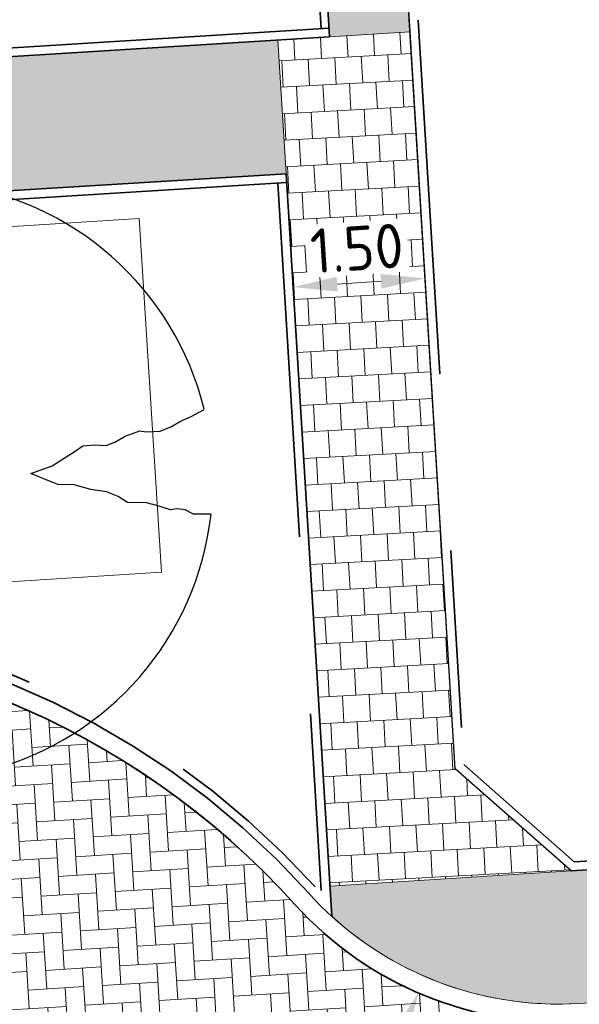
# Model space of a CAD drawing. Header units: metres. Extents: x 162305 to 163132, y 502542 to 502928.
# Tile 95 of 222: x 162463.46 to 162469.78, y 502744.8 to 502755.92. Entities that reach past the tile are written whole.
import ezdxf

# ---------------------------------------------------------------- set-up
doc = ezdxf.new("R2010")
doc.units = ezdxf.units.M
for name, pattern in [('VH-OPSLUITBAND-SO', [10, 4, -2, 2, -2]), ('VH-TROTTOIRBAND-SO', [15, 5, -2, 2, -2, 2, -2]), ('ZZ-HIDDEN-SO', [4, 2, -2])]:
    doc.linetypes.add(name, pattern=pattern)
for name, color, linetype, lineweight in [('N-BH-VH-KANTOPSLUITING_TROTTOIRBAND_180 200-G', 6, 'Continuous', 13), ('N-WB-BANDEN-VOORKANTBAND', 2, 'Continuous', 30), ('N-WE-GR-GRAS-A-200', 62, 'Continuous', 18), ('N-WE-VH-KANTOPSLUITING_BETONRUG-G', 7, 'ZZ-HIDDEN-SO', 35), ('N-WE-VH-KANTOPSLUITING_VOORKANTBAND-G', 50, 'Continuous', 35), ('N-WE-VH-OPENVERHARDING_BETONSTRAATSTEEN-A', 92, 'Continuous', 18), ('N-WE-VH-OPENVERHARDING_TEGEL-A', 92, 'Continuous', 18), ('NW-HOEKELEMENT PARKEERPLAATS', 2, 'Continuous', 30), ('X-XX-AL-M', 7, 'Continuous', 18)]:
    doc.layers.add(name, color=color, linetype=linetype, lineweight=lineweight)
for name, color, linetype, lineweight, true_color in [('N-BH-VH-VERHARDING_TEGEL-Grijs', 253, 'Continuous', 13, 0x828282), ('N-WE-GR-BOOM-S', 3, 'Continuous', 25, 0x00ff00), ('N-WE-GR-PLANTGATVERBETERING-A', 92, 'Continuous', 13, 0x00bd00), ('N-WE-VH-KANTOPSLUITING_OPSLUITBAND_100X200-G', 150, 'VH-OPSLUITBAND-SO', 35, 0x007fff), ('N-WE-VH-KANTOPSLUITING_TROTTOIRBAND_180X200-G', 6, 'VH-TROTTOIRBAND-SO', 35, 0xff00ff)]:
    doc.layers.add(name, color=color, linetype=linetype, lineweight=lineweight, true_color=true_color)
doc.layers.add('X-XX-AL-HULPLIJN 01-G', color=1, linetype='Continuous', lineweight=18, true_color=0xff0000, plot=False)
doc.styles.add('NLCS-ISO-M200-T25', font='NLCS-ISO.ttf', dxfattribs={"height": 0.5})
doc.dimstyles.new('NLCS-M200-T25-PIJL_L2_H2', dxfattribs={"dimscale": 0.2, "dimtxt": 2.5, "dimasz": 2.5, "dimexe": 2, "dimexo": 2, "dimgap": 0.7, "dimtad": 1, "dimzin": 0, "dimdsep": 46, "dimtxsty": 'NLCS-ISO-M200-T25', "dimcen": 0, "dimdle": 2, "dimclrd": 256, "dimclre": 256, "dimclrt": 256, "dimazin": 0, "dimtfac": 1, "dimtdec": 3, "dimtofl": 0, "dimtmove": 0, "dimatfit": 3, "dimfxl": 2, "dimfxlon": 1, "dimtfillclr": 256, "dimtolj": 1, "dimtzin": 0, "dimlwd": -1, "dimlwe": -1, "dimarcsym": 0})
pattern_1 = [(273.0855276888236, (0, 0), (0.1659305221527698, -0.2914911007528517), [0.2999999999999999, -0.2999999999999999]), (3.085527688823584, (0, 0), (-0.0161479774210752, 0.2995650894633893), [])]
pattern_2 = [(3.036056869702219, (0, 0), (0.2916342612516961, 0.1656787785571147), [0.3, -0.3]), (93.0360568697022, (0, 0), (-0.2995789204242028, -0.01588931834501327), [])]

# ---------------------------------------------------------------- blocks, each defined once
blk = doc.blocks.new('*D439')
at = {"layer": 'Defpoints', "color": 0, "transparency": 16777216}
for p in [(162469.5403370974, 502748.6060392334), (162467.9580686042, 502744.9322909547)]:
    blk.add_point(p, dxfattribs=at)
at = {"layer": 'X-XX-AL-M', "transparency": 16777216}
blk.add_line((162466.3502905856, 502741.1993140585), (162467.7602850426, 502744.4730724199), dxfattribs=at)
blk.add_solid([(162467.6837486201, 502744.5060363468), (162467.8368214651, 502744.4401084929), (162467.9580686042, 502744.9322909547)], dxfattribs=at)
at = {"layer": 'X-XX-AL-M', "transparency": 16777216, "insert": (162466.4232682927, 502742.3546816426), "char_height": 0.5, "attachment_point": 5, "rotation": 66.69865121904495, "style": 'NLCS-ISO-M200-T25', "bg_fill": 3, "box_fill_scale": 1.1, "bg_fill_color": 256, "bg_fill_true_color": 13158600, "bg_fill_transparency": 0}
blk.add_mtext('\\A1;R=4.00', dxfattribs=at)
blk = doc.blocks.new('*D258')
at = {"layer": 'Defpoints', "color": 0, "transparency": 16777216}
for p in [(162466.5432256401, 502752.9015864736), (162466.5448825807, 502752.8762372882)]:
    blk.add_point(p, dxfattribs=at)
at = {"layer": 'X-XX-AL-M', "transparency": 16777216}
for p, q in [((162468.0361647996, 502752.9991719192), (162468.0100746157, 502753.3983201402)), ((162466.5432256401, 502752.9015864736), (162466.5171354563, 502753.3007346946)), ((162467.5372295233, 502752.9665591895), (162467.0421609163, 502752.9341992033))]:
    blk.add_line(p, q, dxfattribs=at)
for points in [[(162467.5317940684, 502753.0497150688), (162467.5426649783, 502752.8834033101), (162468.0361647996, 502752.9991719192)], [(162467.0367254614, 502753.0173550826), (162467.0475963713, 502752.8510433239), (162466.5432256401, 502752.9015864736)]]:
    blk.add_solid(points, dxfattribs=at)
at = {"layer": 'X-XX-AL-M', "transparency": 16777216, "insert": (162467.2642572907, 502753.3395487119), "char_height": 0.5, "attachment_point": 5, "rotation": 3.73979848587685, "style": 'NLCS-ISO-M200-T25', "bg_fill": 3, "box_fill_scale": 1.1, "bg_fill_color": 256, "bg_fill_true_color": 13158600, "bg_fill_transparency": 0}
blk.add_mtext('\\A1;1.50', dxfattribs=at)
at = {"layer": 'Defpoints', "color": 0, "transparency": 16777216}
blk.add_point((162468.0361647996, 502752.9991719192), dxfattribs=at)
blk = doc.blocks.new('SGR-BOOM_2E GROOTTE')
h = blk.add_hatch(color=256)
edge = h.paths.add_edge_path()
edge.add_arc((-0.001990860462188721, 0.003386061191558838), 0.15, 0, 360)
at = {"flags": 128}
for points in [[(-0.3934977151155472, 2.21897151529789), (-0.3859977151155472, 2.09072151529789), (-0.3477477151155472, 2.02997151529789), (-0.3387477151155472, 1.96922151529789), (-0.3409977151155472, 1.91747151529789), (-0.3079977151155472, 1.83722151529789), (-0.2772477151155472, 1.74122151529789), (-0.2674977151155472, 1.59947151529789), (-0.2164977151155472, 1.53122151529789), (-0.1759977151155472, 1.44722151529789), (-0.1527477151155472, 1.32872151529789), (-0.1047477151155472, 1.19597151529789), (-0.1009977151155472, 1.09097151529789), (-0.06424771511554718, 1.00997151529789), (-0.02974771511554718, 0.9387215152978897), (-0.003497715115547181, 0.8847215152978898), (0.04525228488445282, 1.04972151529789), (0.09625228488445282, 1.14197151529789), (0.1427522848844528, 1.23047151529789), (0.1795022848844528, 1.29122151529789), (0.1840022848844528, 1.37597151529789), (0.1727522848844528, 1.46372151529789), (0.1930022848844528, 1.53122151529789), (0.2342522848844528, 1.61297151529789), (0.2650022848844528, 1.72547151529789), (0.2545022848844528, 1.77197151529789), (0.2537522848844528, 1.87772151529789), (0.2852522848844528, 1.96547151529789), (0.3190022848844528, 2.03597151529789), (0.3497522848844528, 2.11697151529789), (0.3970022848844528, 2.21747151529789)], [(-2.218997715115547, 0.3889715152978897), (-2.089247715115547, 0.3814715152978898), (-2.026997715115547, 0.3447215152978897), (-1.966997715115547, 0.3349715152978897), (-1.915997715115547, 0.3394715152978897), (-1.834997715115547, 0.3049715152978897), (-1.740497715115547, 0.2742215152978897), (-1.597997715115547, 0.2637215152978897), (-1.531247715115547, 0.2134715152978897), (-1.443497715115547, 0.1699715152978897), (-1.324997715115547, 0.1474715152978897), (-1.195247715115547, 0.1017215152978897), (-1.090247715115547, 0.09797151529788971), (-1.008497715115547, 0.06122151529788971), (-0.9379977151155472, 0.02747151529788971), (-0.8832477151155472, -0.0002784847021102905), (-1.048247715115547, -0.04827848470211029), (-1.141247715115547, -0.0992784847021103), (-1.228997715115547, -0.1457784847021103), (-1.289747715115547, -0.1832784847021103), (-1.373747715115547, -0.1862784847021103), (-1.462247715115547, -0.1757784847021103), (-1.531247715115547, -0.1960284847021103), (-1.612247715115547, -0.2365284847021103), (-1.723247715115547, -0.2680284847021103), (-1.769747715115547, -0.2582784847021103), (-1.876247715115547, -0.2590284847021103), (-1.963247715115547, -0.2897784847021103), (-2.033747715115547, -0.3227784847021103), (-2.115497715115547, -0.3520284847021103), (-2.215997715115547, -0.4007784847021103)], [(2.213502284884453, -0.3850284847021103), (2.083752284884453, -0.3775284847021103), (2.022252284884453, -0.3400284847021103), (1.963002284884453, -0.3302784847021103), (1.912002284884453, -0.3347784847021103), (1.828752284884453, -0.3002784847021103), (1.734252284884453, -0.2695284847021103), (1.593252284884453, -0.2590284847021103), (1.525002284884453, -0.2095284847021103), (1.439502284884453, -0.1675284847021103), (1.321752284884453, -0.1435284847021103), (1.190502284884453, -0.0970284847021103), (1.084002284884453, -0.0932784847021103), (1.003752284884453, -0.05727848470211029), (0.9325022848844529, -0.02202848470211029), (0.8785022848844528, 0.00497151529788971), (1.043502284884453, 0.05297151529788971), (1.135752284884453, 0.1032215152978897), (1.223502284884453, 0.1504715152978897), (1.283502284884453, 0.1879715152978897), (1.367502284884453, 0.1909715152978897), (1.457502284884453, 0.1797215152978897), (1.525002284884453, 0.2007215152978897), (1.606002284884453, 0.2404715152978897), (1.718502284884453, 0.2734715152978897), (1.765002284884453, 0.2629715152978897), (1.870002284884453, 0.2622215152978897), (1.958502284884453, 0.2922215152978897), (2.029002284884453, 0.3282215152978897), (2.110752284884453, 0.3574715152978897), (2.212002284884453, 0.4047215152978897)], [(-0.3597477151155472, -2.21802848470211), (-0.3109977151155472, -2.11677848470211), (-0.2802477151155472, -2.036528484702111), (-0.2479977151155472, -1.96602848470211), (-0.2172477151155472, -1.87752848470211), (-0.2164977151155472, -1.77252848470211), (-0.2277477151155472, -1.72452848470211), (-0.1954977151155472, -1.61277848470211), (-0.1564977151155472, -1.53102848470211), (-0.1354977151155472, -1.46352848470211), (-0.1452477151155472, -1.37502848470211), (-0.1414977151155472, -1.29177848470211), (-0.1039977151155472, -1.23102848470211), (-0.05674771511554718, -1.14327848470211), (-0.005747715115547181, -1.05027848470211), (0.04075228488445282, -0.8845284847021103), (0.06925228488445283, -0.9392784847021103), (0.1022522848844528, -1.00977848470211), (0.1390022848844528, -1.09152848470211), (0.1435022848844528, -1.19577848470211), (0.1900022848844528, -1.32777848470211), (0.2125022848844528, -1.44702848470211), (0.2545022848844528, -1.53102848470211), (0.3047522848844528, -1.59927848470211), (0.3160022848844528, -1.74102848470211), (0.3467522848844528, -1.83627848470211), (0.3805022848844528, -1.91802848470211), (0.3760022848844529, -1.96827848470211), (0.3865022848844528, -2.03052848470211), (0.4232522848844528, -2.08977848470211), (0.4315022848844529, -2.20452848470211)]]:
    blk.add_lwpolyline(points, dxfattribs=at)
for start, end in [(100.0002194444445, 170.1098166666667), (10.29992500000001, 79.79196666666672), (190.3241250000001, 260.8432527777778), (281.0945583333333, 350.0620888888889)]:
    blk.add_arc((-0.001990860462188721, 0.003386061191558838), 2.249996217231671, start, end)

msp = doc.modelspace()

# ---------------------------------------------------------------- hatches: boundary and pattern name
at = {"layer": 'N-WE-GR-GRAS-A-200'}
h = msp.add_hatch(dxfattribs=at)
h.set_pattern_fill('AGR-GRAS_02-SO', color=256, scale=0.2, style=0, pattern_type=2)
h.set_pattern_definition([(0, (0, 0), (2, 2), [0.5, -1.5]), (0, (1.1, 1.2), (2, 2), [0.5, -1.5]), (90, (0.2, 0.7000000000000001), (-2, 2), [0.5, -1.5]), (90, (1, 1.4), (-2, 2), [0.5, -1.5]), (45, (0.4, 1.4), (0, 2.00000000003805), [0.5, -2.328427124]), (135, (1.1, 0), (-2.00000000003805, 0), [0.5, -2.328427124]), (26.56505119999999, (0.5, 0.6000000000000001), (2.000000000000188, 8.001289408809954e-10), [0.5, -3.972135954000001]), (26.56505119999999, (1.4, 1.6), (2.000000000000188, 8.001289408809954e-10), [0.5, -3.972135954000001]), (63.43494882, (1.4, 0), (1.019972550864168e-10, 2.000000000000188), [0.4999999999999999, -3.972135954]), (63.43494882, (0.5, 0.9), (1.019972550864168e-10, 2.000000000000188), [0.4999999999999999, -3.972135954]), (63.43494882, (1.2, 0.4), (1.019972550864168e-10, 2.000000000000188), [0.4999999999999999, -3.972135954]), (116.5650512, (0, 1.1), (-8.00129740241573e-10, 2.000000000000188), [0.4999999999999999, -3.972135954]), (153.43494882, (0.4, 0.3), (-2.000000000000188, 1.019979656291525e-10), [0.5, -3.972135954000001])])
h.paths.add_polyline_path([(162421.5165590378, 502819.7260517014), (162435.0341480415, 502820.5761715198), (162435.1688183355, 502820.4316233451), (162435.3426501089, 502820.2749681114), (162435.552850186, 502820.1206294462), (162435.8967156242, 502819.9441172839), (162436.2277402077, 502819.8405780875), (162436.6488709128, 502819.7886927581), (162442.0138132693, 502820.0949395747), (162442.1810611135, 502820.2103278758), (162442.3248732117, 502817.9525913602), (162445.007909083, 502818.1234939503), (162446.2444226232, 502817.2507322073), (162443.1915292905, 502817.0609060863), (162443.5109028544, 502811.9245559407), (162442.5054510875, 502811.8576059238), (162442.17, 502817.226), (162424.634, 502816.1300000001), (162424.643, 502815.982), (162424.9671399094, 502810.7714661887), (162422.0807124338, 502810.5898051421)])
edge = h.paths.add_edge_path(flags=16)
edge.add_ellipse((162362.043387, 502852.5697739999), major_axis=(-0.002383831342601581, 0.03742427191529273), ratio=0.9992283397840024, start_angle=0, end_angle=360, ccw=False)
edge = h.paths.add_edge_path(flags=16)
edge.add_ellipse((162362.5847170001, 502843.0740939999), major_axis=(-0.002383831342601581, 0.03742427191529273), ratio=0.9992283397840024, start_angle=0, end_angle=360, ccw=False)
edge = h.paths.add_edge_path(flags=16)
edge.add_ellipse((162361.374981, 502862.4700579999), major_axis=(-0.002383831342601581, 0.03742427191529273), ratio=0.9992283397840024, start_angle=0, end_angle=360, ccw=False)
h.paths.add_polyline_path([(162362.2190213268, 502859.5504481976), (162362.3188333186, 502859.5565773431), (162363.5149332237, 502840.0783135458), (162363.4151212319, 502840.0721844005), (162363.4427023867, 502839.6230304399), (162363.5425143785, 502839.6291595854), (162363.6292576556, 502838.2165615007), (162362.8224999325, 502838.1585549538), (162362.7862460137, 502838.484052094), (162362.7876825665, 502838.4841989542), (162362.7580411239, 502838.7741446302), (162362.163, 502845.4909999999), (162360.89836909, 502866.6763346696), (162361.8778000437, 502866.7387219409), (162362.2912521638, 502860.0057313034), (162362.191440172, 502859.9996021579)])
h.paths.add_polyline_path([(162370.3601271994, 502859.1295107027), (162370.1821962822, 502861.9228857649), (162370.463, 502861.9199999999), (162370.486, 502861.4019999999), (162370.7786257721, 502861.4149999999), (162370.814, 502860.8959999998), (162371.3365986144, 502860.9349999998), (162371.387, 502859.961), (162371.777, 502859.9789999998), (162371.7795167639, 502859.2226011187)])
edge = h.paths.add_edge_path(flags=16)
edge.add_ellipse((162389.543764, 502924.3068979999), major_axis=(-0.002385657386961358, 0.03745293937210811), ratio=0.9992283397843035, start_angle=0, end_angle=360, ccw=False)
edge = h.paths.add_edge_path(flags=16)
edge.add_ellipse((162379.964316, 502923.7109299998), major_axis=(-0.002385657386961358, 0.03745293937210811), ratio=0.9992283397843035, start_angle=0, end_angle=360, ccw=False)
h.paths.add_polyline_path([(162371.042, 502923.0409999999), (162371.029, 502923.5469999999), (162371.0223638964, 502923.6548720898), (162398.1123599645, 502925.3046281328), (162398.1452615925, 502924.7643634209)])
edge = h.paths.add_edge_path(flags=16)
edge.add_ellipse((162472.361153, 502871.472719), major_axis=(-0.002385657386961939, 0.03745293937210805), ratio=0.9992283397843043, start_angle=0, end_angle=360, ccw=False)
edge = h.paths.add_edge_path(flags=16)
edge.add_ellipse((162472.2864730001, 502872.403486), major_axis=(-0.002385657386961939, 0.03745293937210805), ratio=0.9992283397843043, start_angle=0, end_angle=360, ccw=False)
edge = h.paths.add_edge_path(flags=16)
edge.add_ellipse((162481.3114880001, 502872.9735409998), major_axis=(-0.002385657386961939, 0.03745293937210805), ratio=0.9992283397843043, start_angle=0, end_angle=360, ccw=False)
edge = h.paths.add_edge_path(flags=16)
edge.add_ellipse((162481.4002010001, 502872.0775119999), major_axis=(-0.002385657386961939, 0.03745293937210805), ratio=0.9992283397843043, start_angle=0, end_angle=360, ccw=False)
edge = h.paths.add_edge_path(flags=16)
edge.add_ellipse((162491.4805440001, 502873.637313), major_axis=(-0.002385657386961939, 0.03745293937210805), ratio=0.9992283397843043, start_angle=0, end_angle=360, ccw=False)
edge = h.paths.add_edge_path()
edge.add_line((162491.6143036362, 502871.717545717), (162490.495948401, 502871.6572610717))
edge.add_line((162490.495948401, 502871.6572610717), (162490.4911206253, 502871.770458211))
edge.add_line((162490.4911206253, 502871.770458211), (162478.1572766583, 502870.9921482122))
edge.add_line((162478.1572766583, 502870.9921482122), (162470.9743753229, 502870.6049558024))
edge.add_line((162470.9743753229, 502870.6049558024), (162470.8563556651, 502872.5000220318))
edge.add_line((162470.8563556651, 502872.5000220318), (162485.6270000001, 502873.4150000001))
edge.add_line((162485.6270000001, 502873.4150000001), (162493.227, 502873.874))
edge.add_line((162493.227, 502873.874), (162492.8458826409, 502880.3916842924))
edge.add_line((162492.8458826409, 502880.3916842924), (162493.9870089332, 502880.4646632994))
edge.add_line((162493.9870089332, 502880.4646632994), (162494.5185704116, 502871.8740994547))
edge.add_line((162494.5185704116, 502871.8740994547), (162491.6457403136, 502871.7192403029))
edge.add_ellipse((162491.6281880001, 502871.7524060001), major_axis=(-0.002385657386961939, 0.03745293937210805), ratio=0.9992283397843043, start_angle=204.2610710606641, end_angle=514.6215030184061)
h.paths.add_polyline_path([(162503.0755587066, 502855.4427169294), (162503.1753678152, 502855.4488928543), (162503.1815437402, 502855.3490837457), (162507.7228581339, 502855.6300883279), (162508.3250288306, 502845.8984091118), (162508.8258166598, 502845.9293965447), (162509.9220368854, 502845.9962164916), (162508.4797209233, 502869.3054814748), (162502.5611213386, 502868.9392541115), (162502.3616388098, 502868.2951169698), (162502.3731368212, 502866.8913389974)])
h.paths.add_polyline_path([(162538.7342247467, 502870.4526310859), (162538.7367962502, 502870.458550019), (162538.7430412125, 502870.4777147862), (162538.7473811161, 502870.496931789), (162538.7498959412, 502870.5159468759), (162538.7507036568, 502870.5345366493), (162538.7498980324, 502870.5531265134), (162538.7473853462, 502870.5721418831), (162538.7430476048, 502870.5913593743), (162538.7368047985, 502870.6105248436), (162538.7286236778, 502870.6293614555), (162538.7222540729, 502870.6408522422), (162538.7033428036, 502870.9382040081), (162537.9507959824, 502870.8903428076), (162537.9680789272, 502870.6185940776), (162537.964609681, 502870.6106081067), (162537.9583653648, 502870.5914438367), (162537.9540258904, 502870.5722273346), (162537.9515112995, 502870.5532127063), (162537.9507036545, 502870.5346233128), (162537.9515092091, 502870.5160338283), (162537.9540216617, 502870.4970189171), (162537.9583589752, 502870.4778019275), (162537.964601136, 502870.4586369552), (162537.9727813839, 502870.4398007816), (162537.9803143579, 502870.4262100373), (162537.9986571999, 502870.137795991), (162538.7512040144, 502870.1856571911)], flags=16)
edge = h.paths.add_edge_path(flags=16)
edge.add_ellipse((162531.9063522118, 502869.9819825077), major_axis=(-0.2500000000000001, 0), ratio=1, start_angle=-146.51130248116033, end_angle=206.7590416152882, ccw=False)
edge.add_line((162532.1148508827, 502870.1199256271), (162532.1295791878, 502870.0945423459))
edge = h.paths.add_edge_path(flags=16)
edge.add_ellipse((162511.918555, 502869.277477), major_axis=(-0.00238565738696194, 0.03745293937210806), ratio=0.9992283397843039, start_angle=0, end_angle=360, ccw=False)
edge = h.paths.add_edge_path(flags=16)
edge.add_ellipse((162522.496849, 502868.4620289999), major_axis=(-0.00238565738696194, 0.03745293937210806), ratio=0.9992283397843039, start_angle=0, end_angle=360, ccw=False)
edge = h.paths.add_edge_path(flags=16)
edge.add_ellipse((162522.447144, 502869.8904319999), major_axis=(-0.00238565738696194, 0.03745293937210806), ratio=0.9992283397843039, start_angle=0, end_angle=360, ccw=False)
edge = h.paths.add_edge_path(flags=16)
edge.add_ellipse((162532.378619, 502869.05672), major_axis=(-0.00238565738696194, 0.03745293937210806), ratio=0.9992283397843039, start_angle=0, end_angle=360, ccw=False)
edge = h.paths.add_edge_path()
edge.add_line((162511.9016605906, 502867.7473060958), (162510.2102112, 502867.6449842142))
edge.add_line((162510.2102112, 502867.6449842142), (162510.1085309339, 502869.3060766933))
edge.add_line((162510.1085309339, 502869.3060766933), (162538.7403474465, 502871.0777381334))
edge.add_line((162538.7403474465, 502871.0777381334), (162538.8441031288, 502869.3771517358))
edge.add_line((162538.8441031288, 502869.3771517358), (162511.9425193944, 502867.7497777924))
edge.add_ellipse((162511.920191, 502867.7799310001), major_axis=(-0.00238565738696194, 0.03745293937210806), ratio=0.9992283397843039, start_angle=212.895373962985, end_angle=506.7391838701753)
edge = h.paths.add_edge_path(flags=16)
edge.add_ellipse((162554.016631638, 502704.4069191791), major_axis=(-0.2500000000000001, 0), ratio=1, start_angle=-19.78060631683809, end_angle=333.4897362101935, ccw=False)
edge.add_line((162553.7813827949, 502704.4915240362), (162553.7929180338, 502704.5185087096))
edge = h.paths.add_edge_path()
edge.add_ellipse((162551.4431023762, 502714.7606002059), major_axis=(-0.5786424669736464, 0), ratio=1, start_angle=88.32756619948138, end_angle=98.42476321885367)
edge.add_line((162551.5278796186, 502714.1882018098), (162556.303, 502714.513))
edge.add_line((162556.303, 502714.513), (162556.577, 502710.1250000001))
edge.add_line((162556.577, 502710.1250000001), (162556.776, 502710.137))
edge.add_line((162556.776, 502710.137), (162556.8456714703, 502709.2360332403))
edge.add_line((162556.8456714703, 502709.2360332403), (162552.7317102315, 502708.9739843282))
edge.add_line((162552.7317102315, 502708.9739843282), (162552.9859847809, 502704.982074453))
edge.add_line((162552.9859847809, 502704.982074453), (162557.1540978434, 502705.2475726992))
edge.add_line((162557.1540978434, 502705.2475726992), (162557.1710000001, 502705.029))
edge.add_line((162557.1710000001, 502705.029), (162577.095, 502706.273))
edge.add_line((162577.095, 502706.273), (162577.2190000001, 502706.8259999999))
edge.add_line((162577.2190000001, 502706.8259999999), (162577.3048540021, 502705.3783479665))
edge.add_line((162577.3048540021, 502705.3783479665), (162549.7918656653, 502703.6927452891))
edge.add_line((162549.7918656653, 502703.6927452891), (162549.1598177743, 502713.8137040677))
edge.add_line((162549.1598177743, 502713.8137040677), (162549.361875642, 502713.8262496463))
edge.add_line((162549.361875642, 502713.8262496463), (162549.3556780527, 502713.9260674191))
edge.add_line((162549.3556780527, 502713.9260674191), (162550.2635827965, 502713.9824417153))
edge.add_ellipse((162550.2202014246, 502714.6810961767), major_axis=(-0.7000000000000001, 0), ratio=1, start_angle=93.55309047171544, end_angle=128.9931781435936)
edge.add_line((162550.6606609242, 502714.1370415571), (162551.426214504, 502714.1822042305))
edge = h.paths.add_edge_path(flags=16)
edge.add_ellipse((162508.182291, 502708.9626890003), major_axis=(-0.002385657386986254, 0.03745293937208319), ratio=0.9992283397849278, start_angle=0, end_angle=360, ccw=False)
edge = h.paths.add_edge_path(flags=16)
edge.add_ellipse((162498.418432, 502708.1386420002), major_axis=(-0.002385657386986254, 0.03745293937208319), ratio=0.9992283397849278, start_angle=0, end_angle=360, ccw=False)
edge = h.paths.add_edge_path(flags=16)
edge.add_ellipse((162487.92888, 502707.676082), major_axis=(-0.002385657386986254, 0.03745293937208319), ratio=0.9992283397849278, start_angle=0, end_angle=360, ccw=False)
edge = h.paths.add_edge_path(flags=16)
edge.add_ellipse((162478.21442, 502707.1048410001), major_axis=(-0.002385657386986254, 0.03745293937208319), ratio=0.9992283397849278, start_angle=0, end_angle=360, ccw=False)
h.paths.add_polyline_path([(162476.6849999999, 502707.0870000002), (162505.879, 502708.9120000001), (162539.79, 502710.978), (162539.8512384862, 502709.9872224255), (162476.7460532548, 502706.0992192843)])
edge = h.paths.add_edge_path(flags=16)
edge.add_ellipse((162395.834261, 502721.3618740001), major_axis=(-0.002383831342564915, 0.03742427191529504), ratio=0.999228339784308, start_angle=0, end_angle=360, ccw=False)
edge = h.paths.add_edge_path(flags=16)
edge.add_ellipse((162396.470102, 502711.1848960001), major_axis=(-0.002383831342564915, 0.03742427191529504), ratio=0.999228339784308, start_angle=0, end_angle=360, ccw=False)
edge = h.paths.add_edge_path()
edge.add_line((162395.3827017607, 502731.7149209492), (162396.765, 502708.907))
edge.add_line((162396.765, 502708.907), (162397.0362159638, 502704.3002450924))
edge.add_line((162397.0362159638, 502704.3002450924), (162396.2952306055, 502704.2557530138))
edge.add_line((162396.2952306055, 502704.2557530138), (162395.7976409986, 502704.6969723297))
edge.add_line((162395.7976409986, 502704.6969723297), (162394.0179850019, 502733.9348903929))
edge.add_line((162394.0179850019, 502733.9348903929), (162394.9004865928, 502734.9337845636))
edge.add_line((162394.9004865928, 502734.9337845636), (162395.1865293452, 502734.9517658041))
edge.add_line((162395.1865293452, 502734.9517658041), (162395.3786342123, 502731.7820354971))
edge.add_ellipse((162395.364097, 502731.7474740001), major_axis=(-0.002383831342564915, 0.03742427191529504), ratio=0.999228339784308, start_angle=333.5251489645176, end_angle=566.1216927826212)
edge = h.paths.add_edge_path(flags=16)
edge.add_ellipse((162599.331135, 502707.3641609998), major_axis=(-0.002385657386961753, 0.03745293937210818), ratio=0.9992283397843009, start_angle=0, end_angle=360, ccw=False)
edge = h.paths.add_edge_path(flags=16)
edge.add_ellipse((162589.564927, 502706.8229459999), major_axis=(-0.002385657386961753, 0.03745293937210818), ratio=0.9992283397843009, start_angle=0, end_angle=360, ccw=False)
edge = h.paths.add_edge_path()
edge.add_ellipse((162583.9606018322, 502706.2395809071), major_axis=(-0.25, 0), ratio=1, start_angle=93.48921757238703, end_angle=273.4892176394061)
edge.add_line((162583.9453866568, 502706.4891174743), (162583.9425624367, 502706.5354361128))
edge.add_line((162583.9425624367, 502706.5354361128), (162608.977, 502708.0619999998))
edge.add_line((162608.977, 502708.0619999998), (162609.0222481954, 502707.3215365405))
edge.add_line((162609.0222481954, 502707.3215365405), (162583.9881483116, 502705.7878047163))
edge.add_line((162583.9881483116, 502705.7878047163), (162583.9758170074, 502705.9900443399))
edge = h.paths.add_edge_path(flags=16)
edge.add_ellipse((162616.1438289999, 502666.5185710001), major_axis=(-0.002383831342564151, 0.03742427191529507), ratio=0.9992283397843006, start_angle=0, end_angle=360, ccw=False)
edge = h.paths.add_edge_path(flags=16)
edge.add_ellipse((162615.418174, 502676.4011740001), major_axis=(-0.002383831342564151, 0.03742427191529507), ratio=0.9992283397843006, start_angle=0, end_angle=360, ccw=False)
edge = h.paths.add_edge_path()
edge.add_ellipse((162615.4285143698, 502664.8072041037), major_axis=(-0.25, 0), ratio=1, start_angle=33.48920055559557, end_angle=333.4892346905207)
edge.add_line((162615.2048017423, 502664.9187955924), (162615.1525454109, 502664.9448619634))
edge.add_line((162615.1525454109, 502664.9448619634), (162613.958497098, 502684.041838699))
edge.add_line((162613.958497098, 502684.041838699), (162615.1414976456, 502684.115805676))
edge.add_line((162615.1414976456, 502684.115805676), (162615.159, 502683.7990000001))
edge.add_line((162615.159, 502683.7990000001), (162616.3066053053, 502665.5481842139))
edge.add_line((162616.3066053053, 502665.5481842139), (162616.3033225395, 502665.5336481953))
edge.add_line((162616.3033225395, 502665.5336481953), (162616.3008077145, 502665.514633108))
edge.add_line((162616.3008077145, 502665.514633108), (162616.2999999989, 502665.4960433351))
edge.add_line((162616.2999999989, 502665.4960433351), (162616.3008056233, 502665.4774534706))
edge.add_line((162616.3008056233, 502665.4774534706), (162616.3033183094, 502665.4584381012))
edge.add_line((162616.3033183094, 502665.4584381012), (162616.3076560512, 502665.4392206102))
edge.add_line((162616.3076560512, 502665.4392206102), (162616.3138988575, 502665.4200551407))
edge.add_line((162616.3138988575, 502665.4200551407), (162616.314791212, 502665.4180005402))
edge.add_line((162616.314791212, 502665.4180005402), (162616.722, 502658.942))
edge.add_line((162616.722, 502658.942), (162615.5333526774, 502658.8544320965))
edge.add_line((162615.5333526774, 502658.8544320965), (162615.1717733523, 502664.6373404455))
edge.add_line((162615.1717733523, 502664.6373404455), (162615.2200169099, 502664.6692591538))
h.paths.add_polyline_path([(162613.8066207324, 502655.3830135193), (162613.5983157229, 502658.7118775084), (162613.6383711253, 502658.7148283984), (162613.9336933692, 502653.9916007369), (162582.143659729, 502652.0176703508), (162582.0627495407, 502653.3171170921)])
h.paths.add_polyline_path([(162630.4243863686, 502647.5564365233), (162630.6988101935, 502642.625785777), (162628.400261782, 502642.4938657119), (162627.7770362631, 502642.4580970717), (162627.7860277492, 502642.2775601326), (162603.4329293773, 502640.7654094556), (162603.1143130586, 502645.8967066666), (162602.0771908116, 502645.8411463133), (162602.1052835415, 502645.3920240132), (162602.140627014, 502645.3942347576), (162602.4673671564, 502640.0490361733), (162633.8554516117, 502641.9628847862), (162634.1446303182, 502641.9819357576), (162633.8808725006, 502644.367061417), (162633.7172807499, 502644.9995907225), (162633.3784737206, 502645.7268571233), (162632.876258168, 502646.363503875), (162632.2858631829, 502646.8539192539), (162631.6236958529, 502647.2106270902)])
edge = h.paths.add_edge_path(flags=16)
edge.add_ellipse((162567.844551, 502652.1996749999), major_axis=(-0.002385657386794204, 0.03745293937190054), ratio=0.9992283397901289, start_angle=0, end_angle=360, ccw=False)
edge = h.paths.add_edge_path()
edge.add_line((162548.0456737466, 502650.7682154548), (162548.0302749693, 502651.0150177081))
edge.add_line((162548.0302749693, 502651.0150177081), (162549.486, 502651.1087671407))
edge.add_line((162549.486, 502651.1087671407), (162549.486, 502650.5171653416))
edge.add_line((162549.486, 502650.5171653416), (162550.286, 502650.5171653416))
edge.add_line((162550.286, 502650.5171653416), (162550.286, 502651.1602875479))
edge.add_line((162550.286, 502651.1602875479), (162558.5596133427, 502651.6931124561))
edge.add_ellipse((162558.586846, 502651.7189099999), major_axis=(-0.002385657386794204, 0.03745293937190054), ratio=0.9992283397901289, start_angle=129.7834060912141, end_angle=230.2967654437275)
edge.add_line((162558.6171626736, 502651.6968186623), (162573.8774278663, 502652.679587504))
edge.add_line((162573.8774278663, 502652.679587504), (162573.9442433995, 502651.6087087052))
edge.add_line((162573.9442433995, 502651.6087087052), (162548.0933813, 502650.003587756))
edge.add_line((162548.0933813, 502650.003587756), (162548.0496484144, 502650.7045118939))
edge.add_ellipse((162548.027968, 502650.7351350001), major_axis=(-0.002385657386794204, 0.03745293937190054), ratio=0.9992283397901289, start_angle=211.6726546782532, end_angle=328.1783617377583)
edge = h.paths.add_edge_path(flags=16)
edge.add_ellipse((162430.664854, 502659.8648859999), major_axis=(-0.002385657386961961, 0.03745293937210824), ratio=0.999228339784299, start_angle=0, end_angle=360, ccw=False)
edge = h.paths.add_edge_path(flags=16)
edge.add_ellipse((162420.419076, 502659.6422339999), major_axis=(-0.002385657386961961, 0.03745293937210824), ratio=0.999228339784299, start_angle=0, end_angle=360, ccw=False)
edge = h.paths.add_edge_path(flags=16)
edge.add_ellipse((162411.255758, 502659.1550639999), major_axis=(-0.002385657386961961, 0.03745293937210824), ratio=0.999228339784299, start_angle=0, end_angle=360, ccw=False)
h.paths.add_polyline_path([(162435.5066193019, 502661.0433013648), (162435.3233302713, 502659.8573135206), (162409.6329158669, 502658.2621252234), (162409.5620526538, 502659.4211363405), (162417.3110000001, 502659.9086496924), (162417.3110000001, 502659.5641653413), (162418.1110000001, 502659.5641653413), (162418.1110000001, 502659.9623525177)])
edge = h.paths.add_edge_path()
edge.add_arc((162406.536, 502665.135), 0.2500000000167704, 314.1360549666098, 386.7590416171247)
edge.add_line((162406.759226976, 502665.2475598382), (162406.7444974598, 502665.27294495))
edge.add_arc((162406.5359999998, 502665.135), 0.2500000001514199, 33.48920055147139, 53.15212306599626)
edge.add_line((162406.685923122, 502665.3350576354), (162405.617, 502682.119))
edge.add_line((162405.617, 502682.119), (162404.587, 502699.361))
edge.add_line((162404.587, 502699.361), (162405.1143578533, 502699.3935952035))
edge.add_line((162405.1143578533, 502699.3935952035), (162407.5658656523, 502659.2976883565))
edge.add_line((162407.5658656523, 502659.2976883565), (162407.0728233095, 502659.2672141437))
edge.add_line((162407.0728233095, 502659.2672141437), (162407.068, 502659.3430000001))
edge.add_line((162407.068, 502659.3430000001), (162407.062, 502659.4299999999))
edge.add_line((162407.062, 502659.4299999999), (162406.7100911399, 502664.9555779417))
h.paths.add_polyline_path([(162384.1750049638, 502626.9891315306), (162385.0461632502, 502626.5921299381), (162372.824584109, 502599.0138271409), (162371.3350000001, 502595.4950000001), (162370.7215316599, 502593.4947695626), (162370.3940593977, 502591.742593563), (162370.27, 502590.8190000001), (162370.22, 502589.0400000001), (162370.38, 502587.0300000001), (162370.565, 502585.909), (162371.415, 502583.295), (162372.1925058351, 502581.7065360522), (162370.9084498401, 502584.3298946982), (162369.965918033, 502586.8058962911), (162369.7468094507, 502588.0398939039), (162369.6159284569, 502589.5431637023), (162369.6091660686, 502591.0279743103), (162369.7646776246, 502592.5846402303), (162370.1565436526, 502594.4288020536), (162370.7452851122, 502596.21519706), (162373.7388263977, 502603.1545829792), (162382.0728048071, 502622.3892297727), (162383.9823001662, 502627.0156439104)])
h.paths.add_polyline_path([(162633.5463762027, 502600.5126540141), (162633.8283551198, 502595.9714000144), (162634.9231162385, 502596.039376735), (162635.3607743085, 502596.0881576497), (162635.8073451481, 502596.2543479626), (162636.1271517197, 502596.4813361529), (162636.3947428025, 502596.7820698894), (162636.6092821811, 502597.1852952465), (162636.6796266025, 502597.5214881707), (162636.6916618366, 502597.8519463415), (162636.4580000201, 502601.6318122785), (162636.458, 502601.6900000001), (162604.9018155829, 502599.7525513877), (162604.8522315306, 502599.7495070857), (162605.1491306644, 502595.6509770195), (162605.3252974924, 502595.0911310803), (162605.5291921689, 502594.7712351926), (162606.0306337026, 502594.3268080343), (162606.4894983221, 502594.1006345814), (162606.9796067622, 502594.0141961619), (162607.3978853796, 502594.0296818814), (162607.3792933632, 502594.3291052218), (162607.4791011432, 502594.3353025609), (162607.1971222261, 502598.8765565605)])
at = {"layer": 'N-WE-VH-OPENVERHARDING_BETONSTRAATSTEEN-A', "true_color": 0x333333}
h = msp.add_hatch(dxfattribs=at)
h.set_pattern_fill('AVH-BSS_KEIFORMAAT_ELLEBOOG', color=250, scale=2, angle=3.513781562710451, pattern_type=2)
h.set_pattern_definition([(3.513781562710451, (0, 0), (0.1967346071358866, 0.2224758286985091), [0.63, -0.21]), (273.5137815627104, (-0.02574122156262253, 0.4192104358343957), (0.1967346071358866, 0.2224758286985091), [0.63, -0.21])])
edge = h.paths.add_edge_path()
edge.add_arc((162457.3715711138, 502737.2431188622), 5.99999999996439, 3.5530904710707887, 93.55309047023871, ccw=False)
edge.add_line((162463.3600379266, 502737.6149591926), (162463.5663230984, 502734.2927485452))
edge.add_line((162463.5663230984, 502734.2927485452), (162469.0611713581, 502734.6377365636))
edge.add_line((162469.0611713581, 502734.6377365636), (162469.0355720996, 502735.0500111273))
edge.add_arc((162473.0278833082, 502735.2979046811), 4.000000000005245, 93.56712088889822, 183.5530904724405, ccw=False)
edge.add_line((162472.7790121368, 502739.2901550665), (162472.4423296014, 502744.7734365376))
edge.add_line((162472.4423296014, 502744.7734365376), (162469.790203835, 502744.6138510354))
edge.add_arc((162469.5403370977, 502748.6060392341), 3.999999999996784, 222.0189401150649, 273.581409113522, ccw=False)
edge.add_arc((162459.8633978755, 502739.8577826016), 9.045127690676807, 42.15686090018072, 93.4197250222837)
edge.add_line((162459.3238557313, 502748.8868040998), (162456.6535903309, 502748.7142805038))
edge.add_line((162456.6535903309, 502748.7142805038), (162456.9997307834, 502743.231585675))
at = {"layer": 'N-WE-VH-OPENVERHARDING_TEGEL-A', "true_color": 0x333333}
h = msp.add_hatch(dxfattribs=at)
h.set_pattern_fill('AVH-TEGEL_300X300_HALFST', color=250, angle=273.0855276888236, pattern_type=2)
h.set_pattern_definition(pattern_1)
h.paths.add_polyline_path([(162464.6219031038, 502795.2975167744), (162465.4340619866, 502795.3485759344), (162467.8651331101, 502755.7827245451), (162466.9549735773, 502755.7255042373)])
h = msp.add_hatch(dxfattribs=at)
h.set_pattern_fill('AVH-TEGEL_300X300_HALFST', color=250, angle=3.036056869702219, pattern_type=2)
h.set_pattern_definition(pattern_2)
h.paths.add_polyline_path([(162434.2636853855, 502753.6958066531), (162466.3708416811, 502755.6892373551), (162466.464766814, 502754.1801269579), (162454.9802663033, 502753.4770129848), (162454.2816152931, 502753.4335760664), (162454.2816689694, 502753.4327127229), (162437.8133791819, 502752.4102492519), (162437.1147281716, 502752.3668123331), (162436.7154852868, 502752.3422121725), (162434.3560902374, 502752.1961424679)])
h = msp.add_hatch(dxfattribs=at)
h.set_pattern_fill('AVH-TEGEL_300X300_HALFST', color=250, angle=273.0855276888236, pattern_type=2)
h.set_pattern_definition(pattern_1)
h.paths.add_polyline_path([(162466.9588306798, 502746.1392032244), (162466.4647668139, 502754.180126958), (162466.370841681, 502755.6892373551), (162466.9549735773, 502755.7255042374), (162467.8651331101, 502755.7827245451), (162468.3762519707, 502747.4642295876), (162469.6840104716, 502746.3105310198)])
h = msp.add_hatch(dxfattribs=at)
h.set_pattern_fill('AVH-TEGEL_300X300_HALFST', color=250, angle=3.036056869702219, pattern_type=2)
h.set_pattern_definition(pattern_2)
edge = h.paths.add_edge_path()
edge.add_arc((162469.5397750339, 502748.6066667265), 3.799999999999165, 227.6478644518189, 273.56712089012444, ccw=False)
edge.add_line((162466.9797710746, 502745.798396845), (162466.9588306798, 502746.1392032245))
edge.add_line((162466.9588306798, 502746.1392032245), (162469.6840104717, 502746.3105310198))
edge.add_line((162469.6840104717, 502746.3105310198), (162496.6677335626, 502747.9994130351))
edge.add_line((162496.6677335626, 502747.9994130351), (162496.7590138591, 502746.5023700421))
edge.add_line((162496.7590138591, 502746.5023700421), (162491.8831257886, 502746.1971611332))
edge.add_line((162491.8831257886, 502746.1971611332), (162491.8769598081, 502746.2968095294))
edge.add_line((162491.8769598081, 502746.2968095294), (162491.4278188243, 502746.2690178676))
edge.add_line((162491.4278188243, 502746.2690178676), (162491.4340046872, 502746.1690481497))
edge.add_line((162491.4340046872, 502746.1690481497), (162473.9035849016, 502745.071721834))
edge.add_line((162473.9035849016, 502745.071721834), (162473.8974089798, 502745.1715308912))
edge.add_line((162473.8974089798, 502745.1715308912), (162473.448267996, 502745.1437392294))
edge.add_line((162473.448267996, 502745.1437392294), (162473.4544638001, 502745.0436088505))
edge.add_line((162473.4544638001, 502745.0436088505), (162469.7777104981, 502744.8134604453))
edge.add_line((162469.7777104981, 502744.8134604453), (162469.7762026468, 502744.8140288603))

# ---------------------------------------------------------------- linework, layer by layer
at = {"layer": 'N-BH-VH-KANTOPSLUITING_TROTTOIRBAND_180 200-G'}
msp.add_arc((162469.5397750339, 502748.6066667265), 3.8, 221.8536088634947, 273.5671208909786, dxfattribs=at)
at = {"layer": 'N-BH-VH-VERHARDING_TEGEL-Grijs'}
for p, q in [((162466.4647739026, 502754.1801273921), (162466.370841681, 502755.6892373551)), ((162466.9549735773, 502755.7255042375), (162467.8651331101, 502755.7827245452)), ((162469.6840104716, 502746.3105310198), (162466.9588306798, 502746.1392032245))]:
    msp.add_line(p, q, dxfattribs=at)
at = {"layer": 'N-BH-VH-VERHARDING_TEGEL-Grijs', "flags": 128}
for points in [[(162464.6219031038, 502795.2975167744), (162465.4340619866, 502795.3485759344), (162467.8651331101, 502755.7827245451), (162466.9549735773, 502755.7255042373), (162464.6219031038, 502795.2975167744)], [(162434.2636853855, 502753.6958066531), (162466.3708416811, 502755.6892373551), (162466.464766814, 502754.1801269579), (162454.9802663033, 502753.4770129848), (162454.2816152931, 502753.4335760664), (162454.2816689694, 502753.4327127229), (162437.8133791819, 502752.4102492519), (162437.1147281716, 502752.3668123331), (162436.7154852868, 502752.3422121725), (162434.3560902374, 502752.1961424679), (162434.2636853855, 502753.6958066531)], [(162466.9588306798, 502746.1392032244), (162466.4647668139, 502754.180126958), (162466.370841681, 502755.6892373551), (162466.9549735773, 502755.7255042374), (162467.8651331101, 502755.7827245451), (162468.3762519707, 502747.4642295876), (162469.6840104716, 502746.3105310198), (162466.9588306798, 502746.1392032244)]]:
    msp.add_lwpolyline(points, dxfattribs=at)
msp.add_lwpolyline([(162469.7762026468, 502744.8140288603, -0.2030854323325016), (162466.9797710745, 502745.7983968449), (162466.9797710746, 502745.798396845), (162466.9588306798, 502746.1392032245), (162469.6840104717, 502746.3105310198), (162496.6677335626, 502747.9994130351), (162496.7590138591, 502746.5023700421), (162491.8831257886, 502746.1971611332), (162491.8769598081, 502746.2968095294), (162491.4278188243, 502746.2690178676), (162491.4340046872, 502746.1690481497), (162473.9035849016, 502745.071721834), (162473.8974089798, 502745.1715308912), (162473.448267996, 502745.1437392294), (162473.4544638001, 502745.0436088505), (162469.7777104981, 502744.8134604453), (162469.7762026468, 502744.8140288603)], format="xyb", dxfattribs=at)
at = {"layer": 'N-WB-BANDEN-VOORKANTBAND', "flags": 128}
msp.add_lwpolyline([(162468.3762519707, 502747.4642295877), (162465.4340619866, 502795.3485759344), (162494.5703347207, 502797.1690266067)], dxfattribs=at)
at = {"layer": 'N-WE-GR-PLANTGATVERBETERING-A', "flags": 128}
msp.add_lwpolyline([(162459.8147202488, 502753.3587579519), (162464.8046075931, 502753.6766011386), (162465.0588821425, 502749.6846912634), (162460.0689947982, 502749.3668480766), (162459.8147202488, 502753.3587579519)], dxfattribs=at)
at = {"layer": 'N-WE-VH-KANTOPSLUITING_BETONRUG-G'}
msp.add_lwpolyline([(162466.7915198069, 502746.1293471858, 0.2287491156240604), (162459.305239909, 502749.1862259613), (162455.3624690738, 502748.9410938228)], format="xyb", dxfattribs=at)
at = {"layer": 'N-WE-VH-KANTOPSLUITING_OPSLUITBAND_100X200-G'}
for p, q in [((162466.9490835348, 502755.8254072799), (162437.9693328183, 502754.0259841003)), ((162466.3710030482, 502754.0741992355), (162466.8732997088, 502745.8992861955))]:
    msp.add_line(p, q, dxfattribs=at)
for points in [[(162466.8612114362, 502755.8199510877), (162464.265, 502799.652), (162435.4269856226, 502797.8392383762), (162438.0691407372, 502754.0321814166)], [(162467.9568878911, 502755.9150178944), (162468.4734896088, 502747.5117987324), (162469.7191042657, 502746.4129231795), (162496.4618774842, 502748.086724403)], [(162466.4708996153, 502754.0803151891), (162455.4939266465, 502753.4082735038), (162455.7676986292, 502748.866094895)]]:
    msp.add_lwpolyline(points, dxfattribs=at)
at = {"layer": 'N-WE-VH-KANTOPSLUITING_TROTTOIRBAND_180X200-G'}
msp.add_lwpolyline([(162455.3686743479, 502748.8412865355), (162459.311445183, 502749.0864186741, -0.2287491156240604), (162466.7172274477, 502746.0624095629)], format="xyb", dxfattribs=at)
at = {"layer": 'N-WE-VH-KANTOPSLUITING_VOORKANTBAND-G'}
msp.add_lwpolyline([(162466.9549735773, 502755.7255042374), (162437.9753480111, 502753.9262519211), (162435.3211619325, 502797.9327821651), (162464.3589177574, 502799.7581018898)], close=True, dxfattribs=at)
for points in [[(162466.9797710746, 502745.7983968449), (162466.4647668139, 502754.180126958), (162455.3880970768, 502753.5019815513)], [(162469.6840104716, 502746.3105310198), (162496.6677335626, 502747.9994130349), (162496.4479050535, 502751.5116723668)]]:
    msp.add_lwpolyline(points, dxfattribs=at)
msp.add_lwpolyline([(162431.7453488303, 502747.1740642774), (162437.3158766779, 502747.519953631, 0.4142135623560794), (162437.5966827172, 502747.837991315), (162437.3577796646, 502751.6805718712, -0.4142135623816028), (162437.8257897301, 502752.2106346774), (162454.2941221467, 502753.2331007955, -0.4141885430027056), (162454.8241423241, 502752.7650880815), (162455.0630472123, 502748.9224780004, 0.4142135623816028), (162455.3810848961, 502748.6416719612), (162459.3238557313, 502748.8868040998, -0.2287491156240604), (162466.5686427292, 502745.9285343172, 0.2288582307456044), (162469.790203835, 502744.6138510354), (162499.6437807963, 502746.4825521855)], format="xyb", dxfattribs=at)
at = {"layer": 'NW-HOEKELEMENT PARKEERPLAATS'}
msp.add_line((162469.6840104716, 502746.3105310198), (162468.3762519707, 502747.4642295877), dxfattribs=at)
at = {"layer": 'X-XX-AL-HULPLIJN 01-G', "flags": 128}
msp.add_lwpolyline([(162456.9997307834, 502743.231585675, -0.4142135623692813), (162463.3600379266, 502737.6149591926), (162463.5663230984, 502734.2927485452), (162469.0611713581, 502734.6377365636), (162469.0355720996, 502735.0500111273, -0.4141418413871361), (162472.7790121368, 502739.2901550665), (162472.4423296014, 502744.7734365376), (162469.790203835, 502744.6138510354, -0.2288582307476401), (162466.5686427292, 502745.9285343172, 0.2274828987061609), (162459.3238557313, 502748.8868040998), (162456.6535903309, 502748.7142805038)], format="xyb", close=True, dxfattribs=at)

# ---------------------------------------------------------------- next in the draw order: dimensions: what is measured, and where the dimension line sits
at = {"layer": 'X-XX-AL-M'}
dim = msp.add_linear_dim(base=(162466.5432256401, 502752.9015864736), p1=(162468.0361647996, 502752.9991719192), p2=(162466.5448825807, 502752.8762372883), angle=3.739798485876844, dimstyle='NLCS-M200-T25-PIJL_L2_H2', override={"dimtfill": 1}, dxfattribs=at)
dim.commit()
dim.dimension.update_dxf_attribs({"geometry": '*D258', "text_midpoint": (162467.2642572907, 502753.3395487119)})
dim = msp.add_radius_dim(center=(162469.5403370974, 502748.6060392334), mpoint=(162467.9580686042, 502744.9322909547), dimstyle='NLCS-M200-T25-PIJL_L2_H2', override={"dimpost": 'R=<>', "dimtfill": 1}, dxfattribs=at)
dim.commit()
dim.dimension.update_dxf_attribs({"geometry": '*D439', "text_midpoint": (162466.7814587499, 502742.2004104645), "dimtype": 164})

# ---------------------------------------------------------------- next in the draw order: block references
at = {"layer": 'N-WE-GR-BOOM-S', "xscale": 1.5, "yscale": 1.5, "zscale": 1.5, "rotation": 3.553090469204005}
msp.add_blockref('SGR-BOOM_2E GROOTTE', (162462.2661280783, 502750.7085308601), dxfattribs=at)

doc.saveas('drawing.dxf')
